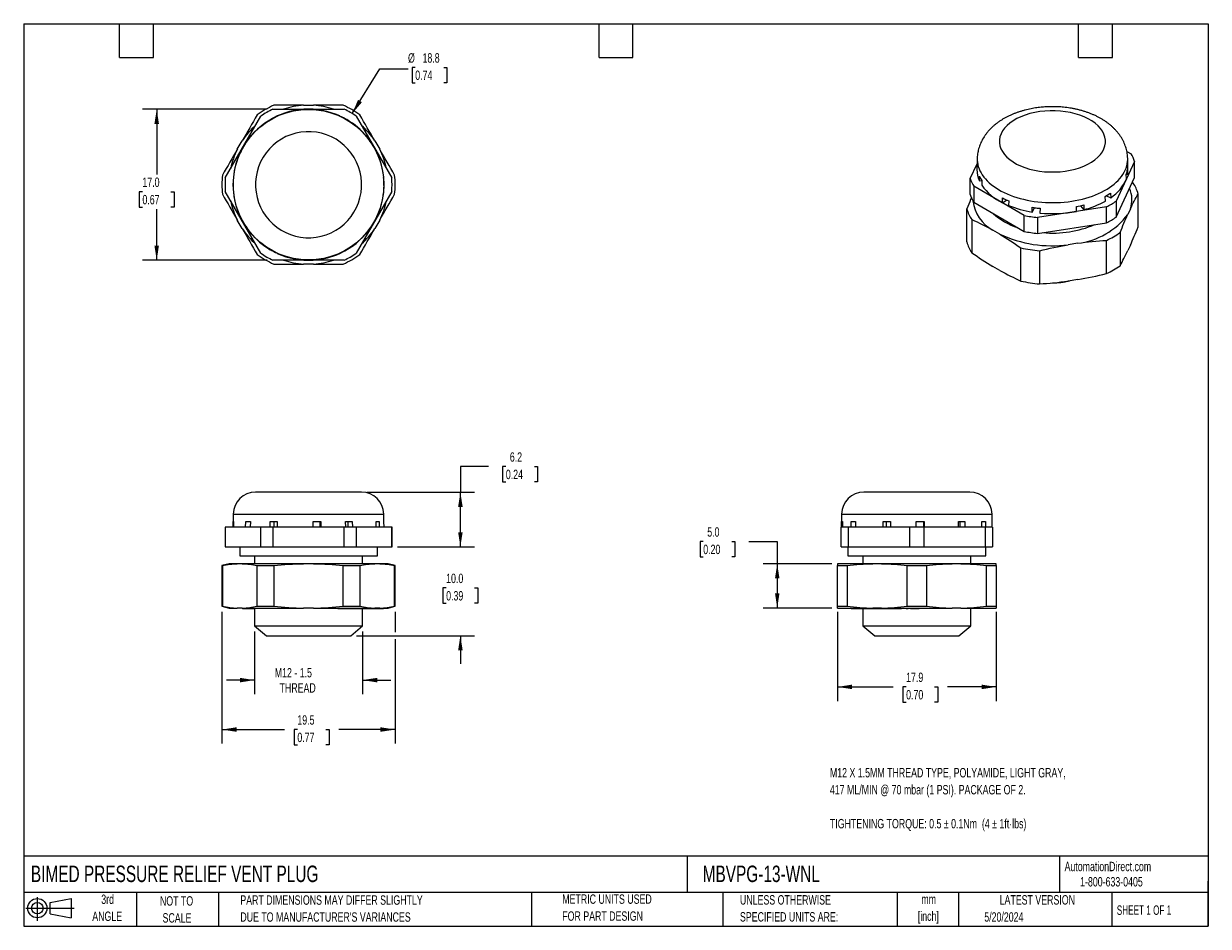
# Model space of a CAD drawing. Header units: millimetres. Extents: x 3 to 137, y 3 to 105.
import ezdxf

# ---------------------------------------------------------------- set-up
doc = ezdxf.new("R2010")
doc.units = ezdxf.units.MM
doc.header["$LTSCALE"] = 0.5
doc.layers.add('DIMENSIONS', color=140, linetype='Continuous', lineweight=25)
doc.layers.add('TEXT', color=140, linetype='Continuous', lineweight=25)
doc.layers.add('SLD-DEFPOINTS', color=7, linetype='Continuous')
doc.styles.add('SLDTEXTSTYLE0', font='TXT', dxfattribs={"width": 0.7})
doc.styles.add('SLDTEXTSTYLE1', font='TXT', dxfattribs={"width": 0.65})
doc.dimstyles.new('SLDDIMSTYLE0', dxfattribs={"dimtxt": 1.079004, "dimasz": 1.651, "dimexe": 0, "dimexo": 0.0625, "dimgap": 0.269751, "dimtad": 0, "dimtih": 1, "dimtoh": 1, "dimrnd": 1e-09, "dimzin": 4, "dimdsep": 46, "dimtxsty": 'SLDTEXTSTYLE0', "dimsah": 1, "dimcen": 0.09, "dimadec": 0, "dimazin": 1, "dimtfac": 1, "dimtmove": 0, "dimatfit": 0, "dimfxl": 0, "dimfrac": 2, "dimtolj": 1, "dimtzin": 12, "dimarcsym": 0})
doc.dimstyles.new('SLDDIMSTYLE1', dxfattribs={"dimtxt": 1.079004, "dimasz": 1.651, "dimexe": 0, "dimexo": 0.0625, "dimgap": 0.269751, "dimtad": 0, "dimtih": 1, "dimtoh": 1, "dimrnd": 1e-09, "dimzin": 12, "dimdsep": 46, "dimtxsty": 'SLDTEXTSTYLE0', "dimsah": 1, "dimcen": 0.09, "dimadec": 0, "dimazin": 3, "dimtfac": 1, "dimtofl": 0, "dimtmove": 0, "dimatfit": 3, "dimfxl": 0, "dimfrac": 2, "dimtolj": 1, "dimtzin": 12, "dimarcsym": 0})
doc.dimstyles.new('SLDDIMSTYLE2', dxfattribs={"dimtxt": 1.079004, "dimasz": 1.651, "dimexe": 0, "dimexo": 0.0625, "dimgap": 0.269751, "dimtad": 0, "dimtih": 1, "dimtoh": 1, "dimrnd": 1e-09, "dimzin": 12, "dimdsep": 46, "dimtxsty": 'SLDTEXTSTYLE0', "dimsah": 1, "dimcen": 0.09, "dimadec": 0, "dimazin": 3, "dimtfac": 1, "dimtmove": 0, "dimatfit": 0, "dimfxl": 0, "dimfrac": 2, "dimtolj": 1, "dimtzin": 12, "dimarcsym": 0})
doc.dimstyles.new('SLDDIMSTYLE3', dxfattribs={"dimtxt": 1.079004, "dimasz": 1.651, "dimexe": 0, "dimexo": 0.0625, "dimgap": 0.269751, "dimtad": 0, "dimtih": 1, "dimtoh": 1, "dimrnd": 1e-09, "dimzin": 4, "dimdsep": 46, "dimtxsty": 'SLDTEXTSTYLE0', "dimsah": 1, "dimcen": 0.09, "dimadec": 0, "dimazin": 1, "dimtfac": 1, "dimtofl": 0, "dimtmove": 0, "dimatfit": 3, "dimfxl": 0, "dimfrac": 2, "dimtolj": 1, "dimtzin": 12, "dimarcsym": 0})
doc.dimstyles.new('SLDDIMSTYLE4', dxfattribs={"dimtxt": 1.079004, "dimasz": 1.651, "dimexe": 0, "dimexo": 0.0625, "dimgap": 0.269751, "dimtad": 0, "dimtih": 1, "dimtoh": 1, "dimrnd": 1e-09, "dimzin": 12, "dimdsep": 46, "dimtxsty": 'SLDTEXTSTYLE0', "dimsah": 1, "dimcen": 0, "dimadec": 0, "dimazin": 3, "dimtfac": 1, "dimtofl": 0, "dimtmove": 0, "dimatfit": 3, "dimfxl": 0, "dimfrac": 2, "dimtolj": 1, "dimtzin": 12, "dimarcsym": 0})

# ---------------------------------------------------------------- blocks, each defined once
blk = doc.blocks.new('Block11')
at = {"color": 7, "linetype": 'Continuous', "lineweight": 18}
for p, q in [((0, 1.44), (5.44, 1.44)), ((1.29, 2.66), (1.29, 0)), ((2.74, 2.08), (5.09, 2.52)), ((2.74, 0.8), (2.74, 2.08)), ((5.09, 2.52), (5.09, 0.37)), ((2.74, 0.8), (5.09, 0.37))]:
    blk.add_line(p, q, dxfattribs=at)
for radius in [1.08, 0.643]:
    blk.add_circle((1.29, 1.44), radius, dxfattribs=at)
blk = doc.blocks.new('Block12')
at = {"layer": 'SLD-DEFPOINTS'}
blk.add_blockref('Block11', (0, 0), dxfattribs=at)
blk = doc.blocks.new('_D')
at = {"layer": 'DIMENSIONS'}
for p, q in [((52.33, 45.89), (52.33, 49.06)), ((45.24, 45.89), (53.92, 45.89)), ((50.73, 41.26), (50.37, 41.26)), ((50.37, 41.26), (50.37, 39.55)), ((53.94, 41.26), (54.3, 41.26)), ((54.3, 41.26), (54.3, 39.55)), ((50.37, 39.55), (50.73, 39.55)), ((54.3, 39.55), (53.94, 39.55)), ((40.62, 35.89), (53.92, 35.89)), ((52.33, 35.89), (52.33, 32.71))]:
    blk.add_line(p, q, dxfattribs=at)
for points in [[(52.33, 45.89), (52.59, 47.54), (52.08, 47.54)], [(52.33, 35.89), (52.08, 34.24), (52.59, 34.24)]]:
    blk.add_solid(points, dxfattribs=at)
at = {"layer": 'DIMENSIONS', "char_height": 1.058, "attachment_point": 1, "style": 'SLDTEXTSTYLE0'}
for s, insert in [('10.0', (50.73, 42.87)), ('0.39', (50.73, 40.91))]:
    blk.add_mtext(s, dxfattribs=dict(at, insert=insert))
blk = doc.blocks.new('_D_1')
at = {"layer": 'DIMENSIONS'}
for p, q in [((55.51, 54.92), (52.33, 54.92)), ((52.33, 54.92), (52.33, 52.04)), ((57.45, 54.92), (57.09, 54.92)), ((57.09, 54.92), (57.09, 53.21)), ((60.66, 54.92), (61.02, 54.92)), ((61.02, 54.92), (61.02, 53.21)), ((41.85, 52.04), (53.92, 52.04)), ((52.33, 45.89), (52.33, 52.04)), ((57.09, 53.21), (57.45, 53.21)), ((61.02, 53.21), (60.66, 53.21)), ((45.24, 45.89), (53.92, 45.89))]:
    blk.add_line(p, q, dxfattribs=at)
for points in [[(52.33, 52.04), (52.08, 50.39), (52.59, 50.39)], [(52.33, 45.89), (52.59, 47.54), (52.08, 47.54)]]:
    blk.add_solid(points, dxfattribs=at)
at = {"layer": 'DIMENSIONS', "char_height": 1.058, "attachment_point": 1, "style": 'SLDTEXTSTYLE0'}
for s, insert in [('6.2', (57.9, 56.53)), ('0.24', (57.45, 54.57))]:
    blk.add_mtext(s, dxfattribs=dict(at, insert=insert))
blk = doc.blocks.new('_D_2')
at = {"layer": 'DIMENSIONS'}
for p, q in [((29.16, 36.36), (29.16, 29.3)), ((41.32, 36.36), (41.32, 29.3)), ((29.16, 30.89), (25.99, 30.89)), ((41.32, 30.89), (44.49, 30.89))]:
    blk.add_line(p, q, dxfattribs=at)
for points in [[(29.16, 30.89), (27.51, 31.14), (27.51, 30.63)], [(41.32, 30.89), (42.97, 30.63), (42.97, 31.14)]]:
    blk.add_solid(points, dxfattribs=at)
at = {"layer": 'DIMENSIONS', "char_height": 1.058, "attachment_point": 1, "style": 'SLDTEXTSTYLE0'}
for s, insert in [('M12 - 1.5', (31.44, 32.25)), ('THREAD', (31.98, 30.54))]:
    blk.add_mtext(s, dxfattribs=dict(at, insert=insert))
blk = doc.blocks.new('_D_3')
at = {"layer": 'DIMENSIONS'}
for p, q in [((25.49, 38.57), (25.49, 23.74)), ((44.99, 38.57), (44.99, 36.27)), ((44.99, 35.51), (44.99, 23.74)), ((25.49, 25.32), (32.52, 25.32)), ((33.98, 25.32), (33.62, 25.32)), ((33.62, 25.32), (33.62, 23.61)), ((37.19, 25.32), (37.55, 25.32)), ((37.55, 25.32), (37.55, 23.61)), ((44.99, 25.32), (38.65, 25.32)), ((33.62, 23.61), (33.98, 23.61)), ((37.55, 23.61), (37.19, 23.61))]:
    blk.add_line(p, q, dxfattribs=at)
for points in [[(25.49, 25.32), (27.14, 25.07), (27.14, 25.58)], [(44.99, 25.32), (43.34, 25.58), (43.34, 25.07)]]:
    blk.add_solid(points, dxfattribs=at)
at = {"layer": 'DIMENSIONS', "char_height": 1.058, "attachment_point": 1, "style": 'SLDTEXTSTYLE0'}
for s, insert in [('19.5', (33.98, 26.93)), ('0.77', (33.98, 24.97))]:
    blk.add_mtext(s, dxfattribs=dict(at, insert=insert))
blk = doc.blocks.new('_D_4')
at = {"layer": 'DIMENSIONS'}
for p, q in [((79.67, 46.48), (79.31, 46.48)), ((79.31, 46.48), (79.31, 44.77)), ((82.88, 46.48), (83.24, 46.48)), ((83.24, 46.48), (83.24, 44.77)), ((84.82, 46.48), (88, 46.48)), ((88, 46.48), (88, 43.99)), ((79.31, 44.77), (79.67, 44.77)), ((83.24, 44.77), (82.88, 44.77)), ((94.15, 43.99), (86.41, 43.99)), ((88, 43.99), (88, 38.99)), ((94.15, 38.99), (86.41, 38.99))]:
    blk.add_line(p, q, dxfattribs=at)
for points in [[(88, 43.99), (87.75, 42.34), (88.25, 42.34)], [(88, 38.99), (88.25, 40.65), (87.75, 40.65)]]:
    blk.add_solid(points, dxfattribs=at)
at = {"layer": 'DIMENSIONS', "char_height": 1.058, "attachment_point": 1, "style": 'SLDTEXTSTYLE0'}
for s, insert in [('5.0', (80.12, 48.09)), ('0.20', (79.67, 46.13))]:
    blk.add_mtext(s, dxfattribs=dict(at, insert=insert))
blk = doc.blocks.new('_D_5')
at = {"layer": 'DIMENSIONS'}
for p, q in [((94.78, 38.57), (94.78, 28.53)), ((112.65, 38.57), (112.65, 28.53)), ((94.78, 30.12), (101.04, 30.12)), ((102.51, 30.12), (102.14, 30.12)), ((102.14, 30.12), (102.14, 28.41)), ((105.71, 30.12), (106.07, 30.12)), ((106.07, 30.12), (106.07, 28.41)), ((112.65, 30.12), (107.17, 30.12)), ((102.14, 28.41), (102.51, 28.41)), ((106.07, 28.41), (105.71, 28.41))]:
    blk.add_line(p, q, dxfattribs=at)
for points in [[(94.78, 30.12), (96.43, 29.87), (96.43, 30.38)], [(112.65, 30.12), (111, 30.38), (111, 29.87)]]:
    blk.add_solid(points, dxfattribs=at)
at = {"layer": 'DIMENSIONS', "char_height": 1.058, "attachment_point": 1, "style": 'SLDTEXTSTYLE0'}
for s, insert in [('17.9', (102.51, 31.73)), ('0.70', (102.51, 29.77))]:
    blk.add_mtext(s, dxfattribs=dict(at, insert=insert))
blk = doc.blocks.new('_D_6')
at = {"layer": 'DIMENSIONS'}
for p, q in [((30.59, 95.15), (16.56, 95.15)), ((18.15, 95.15), (18.15, 87.81)), ((16.54, 85.86), (16.18, 85.86)), ((16.18, 85.86), (16.18, 84.14)), ((19.75, 85.86), (20.11, 85.86)), ((20.11, 85.86), (20.11, 84.14)), ((16.18, 84.14), (16.54, 84.14)), ((20.11, 84.14), (19.75, 84.14)), ((18.15, 78.15), (18.15, 83.9)), ((30.59, 78.15), (16.56, 78.15))]:
    blk.add_line(p, q, dxfattribs=at)
for points in [[(18.15, 95.15), (17.89, 93.5), (18.4, 93.5)], [(18.15, 78.15), (18.4, 79.8), (17.89, 79.8)]]:
    blk.add_solid(points, dxfattribs=at)
at = {"layer": 'DIMENSIONS', "char_height": 1.058, "attachment_point": 1, "style": 'SLDTEXTSTYLE0'}
for s, insert in [('17.0', (16.54, 87.46)), ('0.67', (16.54, 85.5))]:
    blk.add_mtext(s, dxfattribs=dict(at, insert=insert))
blk = doc.blocks.new('_D_7')
at = {"layer": 'DIMENSIONS'}
for p, q in [((40.16, 94.66), (43.26, 99.69)), ((43.26, 99.69), (46.44, 99.69)), ((47.25, 99.85), (46.89, 99.85)), ((46.89, 99.85), (46.89, 98.13)), ((50.46, 99.85), (50.82, 99.85)), ((50.82, 99.85), (50.82, 98.13)), ((46.89, 98.13), (47.25, 98.13)), ((50.82, 98.13), (50.46, 98.13))]:
    blk.add_line(p, q, dxfattribs=at)
blk.add_solid([(40.16, 94.66), (41.25, 95.93), (40.81, 96.2)], dxfattribs=at)
at = {"layer": 'DIMENSIONS', "char_height": 1.058, "attachment_point": 1, "style": 'SLDTEXTSTYLE0'}
for s, insert in [('%%c', (46.44, 101.45)), ('18.8', (48.07, 101.45)), ('0.74', (47.25, 99.5))]:
    blk.add_mtext(s, dxfattribs=dict(at, insert=insert))

msp = doc.modelspace()

# ---------------------------------------------------------------- linework, layer by layer
for p, q in [((31.226, 95.154), (39.254, 95.154)), ((33.839, 95.024), (33.837, 95.035)), ((34.68, 95.586), (35.799, 95.586)), ((34.721, 95.136), (34.722, 95.125)), ((25.872, 87.428), (29.886, 94.38)), ((30.312, 93.563), (30.305, 93.572)), ((31.055, 94.05), (31.061, 94.04)), ((38.759, 94.376), (38.764, 94.387)), ((39.553, 93.976), (39.547, 93.966)), ((40.594, 94.38), (44.608, 87.428)), ((41.789, 92.052), (41.797, 92.059)), ((27.224, 90.636), (27.784, 91.604)), ((42.326, 91.344), (42.317, 91.338)), ((42.696, 91.604), (43.255, 90.636)), ((27.29, 89.626), (27.28, 89.63)), ((27.634, 90.446), (27.645, 90.441)), ((110.509, 89.582), (110.483, 88.362)), ((127.356, 90.406), (127.829, 90.133)), ((127.478, 88.362), (127.452, 89.582)), ((109.731, 87.334), (110.496, 88.982)), ((128.23, 89.27), (126.152, 84.794)), ((127.428, 88.363), (127.439, 87.832)), ((128.23, 87.474), (128.23, 89.27)), ((26.742, 86.728), (26.753, 86.728)), ((43.688, 87.467), (43.699, 87.468)), ((109.731, 85.537), (109.731, 87.334)), ((110.753, 87.073), (110.764, 87.606)), ((110.753, 87.073), (111.031, 87.115)), ((111.031, 87.117), (111.02, 86.584)), ((126.152, 82.997), (128.23, 87.474)), ((127.308, 87.324), (127.297, 87.856)), ((127.297, 87.84), (127.439, 87.832)), ((128.06, 86.834), (127.963, 86.9)), ((29.886, 78.928), (25.872, 85.88)), ((26.792, 85.84), (26.781, 85.839)), ((44.608, 85.88), (40.594, 78.928)), ((43.738, 86.58), (43.726, 86.58)), ((115.808, 83.194), (110.132, 86.471)), ((110.132, 86.471), (110.132, 84.674)), ((125.055, 85.411), (125.538, 85.181)), ((125.529, 85.716), (125.538, 85.181)), ((128.62, 81.895), (128.62, 85.628)), ((110.132, 84.674), (115.808, 81.397)), ((113.349, 84.628), (113.357, 85.163)), ((113.349, 84.628), (113.827, 84.94)), ((114.052, 84.844), (114.045, 84.308)), ((116.709, 83.574), (116.712, 84.111)), ((116.709, 83.574), (116.943, 84.06)), ((116.943, 84.06), (116.943, 84.077)), ((125.057, 84.162), (117.303, 82.962)), ((121.677, 83.649), (121.673, 84.186)), ((122.149, 84.288), (122.504, 83.838)), ((122.5, 84.374), (122.504, 83.838)), ((124.937, 84.803), (124.929, 85.338)), ((125.057, 82.365), (125.057, 84.162)), ((126.152, 84.794), (126.152, 82.997)), ((42.845, 82.862), (42.835, 82.867)), ((43.189, 83.682), (43.2, 83.678)), ((109.341, 80.206), (109.341, 83.939)), ((109.901, 82.732), (109.901, 79)), ((115.808, 81.397), (115.808, 83.194)), ((117.303, 82.962), (117.303, 81.166)), ((117.58, 84), (117.578, 83.463)), ((127.753, 83.936), (127.464, 83.312)), ((27.784, 81.703), (27.224, 82.672)), ((28.153, 81.963), (28.163, 81.969)), ((43.255, 82.672), (42.696, 81.703)), ((113.06, 81.084), (112.269, 81.541)), ((117.303, 81.166), (125.057, 82.365)), ((28.691, 81.255), (28.682, 81.248)), ((121.833, 80.061), (120.752, 79.894)), ((125.067, 76.654), (125.067, 80.386)), ((126.597, 81.27), (126.597, 77.537)), ((30.927, 79.331), (30.932, 79.341)), ((31.72, 78.931), (31.716, 78.921)), ((39.425, 79.257), (39.419, 79.267)), ((40.168, 79.744), (40.175, 79.735)), ((115.428, 75.809), (115.428, 79.542)), ((117.517, 79.219), (117.517, 75.486)), ((127.753, 79.853), (127.464, 79.229)), ((39.254, 78.154), (31.226, 78.154)), ((35.799, 77.721), (34.68, 77.721)), ((35.759, 78.171), (35.758, 78.183)), ((36.641, 78.283), (36.642, 78.272)), ((113.06, 77.001), (112.269, 77.458)), ((121.833, 75.978), (120.752, 75.811)), ((26.768, 49.582), (26.753, 48.739)), ((26.768, 49.582), (38.068, 49.582)), ((38.068, 49.582), (43.712, 49.582)), ((43.727, 48.739), (43.712, 49.582)), ((95.243, 49.582), (95.217, 48.089)), ((95.243, 49.582), (95.729, 49.582)), ((95.729, 49.582), (112.187, 49.582)), ((112.213, 48.089), (112.187, 49.582)), ((25.84, 48.089), (25.84, 45.889)), ((25.872, 48.089), (25.84, 48.089)), ((25.872, 48.089), (25.872, 45.889)), ((29.886, 48.089), (25.872, 48.089)), ((26.742, 48.089), (26.753, 48.739)), ((26.753, 48.739), (26.792, 48.739)), ((26.792, 48.739), (26.781, 48.089)), ((28.153, 48.089), (28.163, 48.739)), ((28.163, 48.739), (28.691, 48.739)), ((28.691, 48.739), (28.682, 48.089)), ((29.886, 45.889), (29.886, 48.089)), ((31.226, 48.089), (29.886, 48.089)), ((30.927, 48.089), (30.932, 48.739)), ((30.932, 48.739), (31.72, 48.739)), ((31.226, 48.089), (31.226, 45.889)), ((39.254, 48.089), (31.226, 48.089)), ((31.37, 48.089), (31.37, 48.739)), ((31.72, 48.739), (31.716, 48.089)), ((35.758, 48.739), (36.641, 48.739)), ((35.759, 48.089), (35.758, 48.739)), ((36.498, 48.739), (36.498, 48.089)), ((36.641, 48.739), (36.642, 48.089)), ((39.254, 45.889), (39.254, 48.089)), ((40.594, 48.089), (39.254, 48.089)), ((39.419, 48.739), (40.168, 48.739)), ((39.425, 48.089), (39.419, 48.739)), ((39.668, 48.739), (39.668, 48.089)), ((40.168, 48.739), (40.175, 48.089)), ((40.594, 48.089), (40.594, 45.889)), ((44.608, 48.089), (40.594, 48.089)), ((42.835, 48.739), (43.189, 48.739)), ((42.845, 48.089), (42.835, 48.739)), ((43.189, 48.739), (43.2, 48.089)), ((43.726, 48.739), (43.727, 48.739)), ((43.738, 48.089), (43.726, 48.739)), ((44.608, 45.889), (44.608, 48.089)), ((44.64, 48.089), (44.608, 48.089)), ((44.64, 45.889), (44.64, 48.089)), ((95.215, 45.889), (95.215, 48.089)), ((95.989, 48.089), (95.215, 48.089)), ((95.233, 48.089), (95.244, 48.739)), ((95.244, 48.739), (95.344, 48.739)), ((95.344, 48.739), (95.333, 48.089)), ((95.989, 48.089), (95.989, 45.889)), ((102.941, 48.089), (95.989, 48.089)), ((96.318, 48.089), (96.328, 48.739)), ((96.328, 48.739), (96.806, 48.739)), ((96.806, 48.739), (96.796, 48.089)), ((99.923, 48.089), (99.928, 48.739)), ((99.928, 48.739), (100.743, 48.739)), ((100.313, 48.089), (100.313, 48.739)), ((100.743, 48.739), (100.739, 48.089)), ((102.941, 45.889), (102.941, 48.089)), ((104.489, 48.089), (102.941, 48.089)), ((103.641, 48.739), (104.528, 48.739)), ((103.641, 48.089), (103.641, 48.739)), ((103.648, 48.089), (103.648, 48.739)), ((104.446, 48.739), (104.446, 48.089)), ((104.489, 48.089), (104.489, 45.889)), ((111.441, 48.089), (104.489, 48.089)), ((104.528, 48.739), (104.529, 48.089)), ((108.399, 48.739), (109.113, 48.739)), ((108.405, 48.089), (108.399, 48.739)), ((108.565, 48.739), (108.565, 48.089)), ((109.113, 48.739), (109.121, 48.089)), ((111.028, 48.739), (111.438, 48.739)), ((111.037, 48.089), (111.028, 48.739)), ((111.438, 48.739), (111.448, 48.089)), ((111.441, 45.889), (111.441, 48.089)), ((112.215, 48.089), (111.441, 48.089)), ((112.215, 48.089), (112.215, 45.889)), ((25.84, 45.889), (25.872, 45.889)), ((25.872, 45.889), (29.886, 45.889)), ((27.49, 45.889), (27.49, 44.889)), ((29.886, 45.889), (31.226, 45.889)), ((31.226, 45.889), (39.254, 45.889)), ((39.254, 45.889), (40.594, 45.889)), ((40.594, 45.889), (44.608, 45.889)), ((42.99, 44.889), (42.99, 45.889)), ((44.608, 45.889), (44.64, 45.889)), ((95.215, 45.889), (95.989, 45.889)), ((95.965, 45.889), (95.965, 44.889)), ((95.989, 45.889), (102.941, 45.889)), ((102.941, 45.889), (104.489, 45.889)), ((104.489, 45.889), (111.441, 45.889)), ((111.441, 45.889), (112.215, 45.889)), ((111.465, 44.889), (111.465, 45.889)), ((27.49, 44.889), (42.99, 44.889)), ((29.164, 44.889), (29.164, 43.994)), ((41.315, 43.994), (41.315, 44.889)), ((95.965, 44.889), (111.465, 44.889)), ((97.639, 44.889), (97.639, 43.994)), ((109.791, 43.994), (109.791, 44.889)), ((26.29, 43.994), (25.49, 43.78)), ((25.49, 43.78), (25.49, 39.209)), ((25.49, 43.78), (25.55, 43.78)), ((25.55, 43.78), (25.55, 39.209)), ((27.224, 43.994), (26.29, 43.994)), ((27.784, 43.994), (27.224, 43.994)), ((34.68, 43.994), (27.784, 43.994)), ((29.458, 43.78), (31.332, 43.78)), ((29.458, 39.209), (29.458, 43.78)), ((31.332, 43.78), (31.332, 39.209)), ((35.799, 43.994), (34.68, 43.994)), ((42.696, 43.994), (35.799, 43.994)), ((39.148, 39.209), (39.148, 43.78)), ((39.148, 43.78), (41.022, 43.78)), ((41.022, 43.78), (41.022, 39.209)), ((43.255, 43.994), (42.696, 43.994)), ((44.19, 43.994), (43.255, 43.994)), ((44.99, 43.78), (44.19, 43.994)), ((44.93, 39.209), (44.93, 43.78)), ((44.93, 43.78), (44.99, 43.78)), ((44.99, 39.209), (44.99, 43.78)), ((98.764, 43.994), (94.782, 43.994)), ((94.782, 43.78), (95.864, 43.78)), ((94.782, 39.209), (94.782, 43.78)), ((95.864, 43.78), (95.864, 39.209)), ((99.733, 43.994), (98.764, 43.994)), ((107.697, 43.994), (99.733, 43.994)), ((102.633, 43.78), (104.797, 43.78)), ((102.633, 39.209), (102.633, 43.78)), ((104.797, 43.78), (104.797, 39.209)), ((108.666, 43.994), (107.697, 43.994)), ((112.647, 43.994), (108.666, 43.994)), ((111.566, 39.209), (111.566, 43.78)), ((111.566, 43.78), (112.647, 43.78)), ((112.647, 43.78), (112.647, 39.209)), ((25.49, 39.209), (26.29, 38.994)), ((25.49, 39.209), (25.55, 39.209)), ((26.29, 38.994), (27.224, 38.994)), ((27.784, 38.994), (27.224, 38.994)), ((27.784, 38.994), (34.68, 38.994)), ((27.823, 38.994), (27.823, 38.944)), ((27.823, 38.944), (29.127, 38.944)), ((29.127, 38.944), (29.127, 38.994)), ((29.127, 38.944), (29.164, 38.944)), ((29.164, 38.994), (29.164, 36.992)), ((29.458, 39.209), (31.332, 39.209)), ((35.799, 38.994), (34.68, 38.994)), ((35.799, 38.994), (42.696, 38.994)), ((38.528, 38.944), (38.528, 38.994)), ((38.528, 38.944), (39.368, 38.944)), ((39.148, 39.209), (41.022, 39.209)), ((39.368, 38.994), (39.368, 38.944)), ((39.368, 38.944), (39.615, 38.944)), ((39.615, 38.994), (39.615, 38.944)), ((39.615, 38.944), (40.334, 38.944)), ((40.334, 38.994), (40.334, 38.944)), ((40.334, 38.944), (40.555, 38.944)), ((40.555, 38.994), (40.555, 38.944)), ((40.555, 38.944), (40.668, 38.944)), ((40.668, 38.994), (40.668, 38.944)), ((40.668, 38.944), (40.797, 38.944)), ((40.797, 38.994), (40.797, 38.944)), ((41.315, 36.992), (41.315, 38.944)), ((41.368, 38.994), (41.368, 38.944)), ((41.368, 38.944), (41.451, 38.944)), ((41.451, 38.994), (41.451, 38.944)), ((41.461, 38.944), (41.553, 38.944)), ((41.575, 38.994), (41.575, 38.944)), ((42.207, 38.994), (42.207, 38.944)), ((42.29, 38.944), (42.388, 38.944)), ((42.307, 38.944), (42.307, 38.994)), ((42.388, 38.994), (42.388, 38.944)), ((42.388, 38.944), (42.606, 38.944)), ((42.606, 38.994), (42.606, 38.944)), ((42.606, 38.944), (42.7, 38.944)), ((43.255, 38.994), (42.696, 38.994)), ((42.7, 38.994), (42.7, 38.944)), ((42.7, 38.944), (42.716, 38.944)), ((42.716, 38.994), (42.716, 38.944)), ((42.716, 38.944), (42.887, 38.944)), ((42.887, 38.994), (42.887, 38.944)), ((43.255, 38.994), (44.19, 38.994)), ((43.369, 38.994), (43.369, 38.944)), ((43.369, 38.944), (43.402, 38.944)), ((43.402, 38.994), (43.402, 38.944)), ((43.402, 38.944), (43.64, 38.944)), ((43.64, 38.994), (43.64, 38.944)), ((43.64, 38.944), (43.662, 38.944)), ((43.662, 38.994), (43.662, 38.944)), ((44.19, 38.994), (44.99, 39.209)), ((44.93, 39.209), (44.99, 39.209)), ((94.782, 39.209), (95.864, 39.209)), ((94.782, 38.994), (98.764, 38.994)), ((96.327, 38.994), (96.327, 38.944)), ((96.327, 38.944), (96.494, 38.944)), ((96.494, 38.994), (96.494, 38.944)), ((96.494, 38.944), (96.98, 38.944)), ((96.98, 38.994), (96.98, 38.944)), ((96.98, 38.944), (97.13, 38.944)), ((97.13, 38.994), (97.13, 38.944)), ((97.13, 38.944), (97.853, 38.944)), ((97.639, 38.944), (97.639, 36.992)), ((97.863, 38.994), (97.863, 38.944)), ((97.914, 38.994), (97.914, 38.944)), ((97.914, 38.944), (97.999, 38.944)), ((97.999, 38.994), (97.999, 38.944)), ((97.999, 38.944), (98.713, 38.944)), ((98.724, 38.994), (98.724, 38.944)), ((99.733, 38.994), (98.764, 38.994)), ((98.955, 38.994), (98.955, 38.944)), ((99.576, 38.994), (99.576, 38.944)), ((99.655, 38.944), (99.655, 38.994)), ((99.666, 38.944), (99.863, 38.944)), ((99.733, 38.994), (107.697, 38.994)), ((99.863, 38.994), (99.863, 38.944)), ((99.863, 38.944), (100.07, 38.944)), ((100.07, 38.994), (100.07, 38.944)), ((100.07, 38.944), (100.332, 38.944)), ((100.332, 38.994), (100.332, 38.944)), ((100.452, 38.994), (100.452, 38.944)), ((100.477, 38.994), (100.477, 38.944)), ((100.477, 38.944), (100.532, 38.944)), ((100.532, 38.994), (100.532, 38.944)), ((100.532, 38.944), (100.733, 38.944)), ((100.733, 38.994), (100.733, 38.944)), ((100.733, 38.944), (101.128, 38.944)), ((101.138, 38.994), (101.138, 38.944)), ((101.45, 38.994), (101.45, 38.944)), ((101.45, 38.944), (101.564, 38.944)), ((101.564, 38.994), (101.564, 38.944)), ((101.564, 38.944), (101.982, 38.944)), ((101.982, 38.944), (101.982, 38.994)), ((102.511, 38.944), (102.511, 38.994)), ((102.511, 38.944), (102.718, 38.944)), ((102.633, 39.209), (104.797, 39.209)), ((102.718, 38.994), (102.718, 38.944)), ((102.718, 38.944), (102.75, 38.944)), ((102.75, 38.994), (102.75, 38.944)), ((103.004, 38.994), (103.004, 38.944)), ((103.004, 38.944), (103.028, 38.944)), ((103.028, 38.994), (103.028, 38.944)), ((103.028, 38.944), (103.15, 38.944)), ((103.15, 38.994), (103.15, 38.944)), ((103.15, 38.944), (103.895, 38.944)), ((103.895, 38.994), (103.895, 38.944)), ((103.895, 38.944), (103.9, 38.944)), ((103.9, 38.994), (103.9, 38.944)), ((103.911, 38.944), (103.98, 38.944)), ((103.98, 38.994), (103.98, 38.944)), ((103.994, 38.944), (103.994, 38.994)), ((108.666, 38.994), (107.697, 38.994)), ((108.666, 38.994), (112.647, 38.994)), ((109.791, 36.992), (109.791, 38.994)), ((111.566, 39.209), (112.647, 39.209)), ((29.164, 36.992), (30.495, 35.889)), ((29.164, 36.992), (41.315, 36.992)), ((39.984, 35.889), (41.315, 36.992)), ((97.639, 36.992), (98.97, 35.889)), ((97.639, 36.992), (103.715, 36.992)), ((103.715, 36.992), (109.791, 36.992)), ((108.459, 35.889), (109.791, 36.992)), ((30.495, 35.889), (39.984, 35.889)), ((98.97, 35.889), (103.715, 35.889)), ((103.715, 35.889), (108.459, 35.889))]:
    msp.add_line(p, q)
at = {"flags": 128}
for points in [[(110.509, 89.583), (110.51, 89.424), (110.529, 89.179), (110.569, 88.934), (110.631, 88.691), (110.714, 88.45), (110.818, 88.211), (110.942, 87.976), (111.087, 87.745), (111.251, 87.518), (111.436, 87.296), (111.639, 87.08), (111.86, 86.871), (112.1, 86.667), (112.357, 86.471), (112.631, 86.283), (112.921, 86.103), (113.226, 85.932), (113.546, 85.769), (113.879, 85.616), (114.226, 85.473), (114.584, 85.341), (114.953, 85.218), (115.333, 85.107)], [(115.333, 85.107), (115.722, 85.007), (116.119, 84.918), (116.523, 84.841), (116.934, 84.775), (117.349, 84.722), (117.769, 84.681), (118.192, 84.652), (118.617, 84.635), (119.042, 84.631), (119.468, 84.639), (119.892, 84.659), (120.314, 84.692), (120.733, 84.736), (121.147, 84.793), (121.556, 84.862), (121.958, 84.943), (122.353, 85.035), (122.739, 85.138), (123.116, 85.253), (123.482, 85.378), (123.837, 85.514), (124.18, 85.66), (124.509, 85.816), (124.825, 85.981), (125.126, 86.155), (125.411, 86.337), (125.68, 86.528), (125.932, 86.726), (126.167, 86.931), (126.383, 87.143), (126.581, 87.361), (126.759, 87.584), (126.918, 87.812), (127.057, 88.044), (127.175, 88.28), (127.273, 88.52), (127.35, 88.761), (127.405, 89.005), (127.439, 89.25), (127.452, 89.496), (127.452, 89.582)]]:
    msp.add_lwpolyline(points, dxfattribs=at)
msp.add_circle((35.24, 86.654), 8.472)
for centre, radius, start, end in [((35.24, 86.654), 9.75, 113.62988, 126.37012), ((35.24, 86.654), 9.4, 115.27683, 124.72317), ((35.24, 86.654), 8.498, 99.5, 119.5), ((35.24, 86.654), 8.95, 93.58357, 108.24606), ((35.24, 86.654), 8.487, 93.5, 99.5), ((35.24, 86.654), 8.498, 65.5, 93.5), ((35.24, 86.654), 8.95, 71.75394, 86.41643), ((35.24, 86.654), 9.75, 53.62988, 66.37012), ((35.24, 86.654), 9.4, 55.27683, 64.72317), ((35.24, 86.654), 8.498, 125.5, 153.5), ((35.24, 86.654), 8.487, 119.5, 125.5), ((35.24, 86.654), 8.487, 59.5, 65.5), ((35.24, 86.654), 8.498, 39.5, 59.5), ((35.24, 86.654), 8.95, 131.75394, 146.41643), ((35.24, 86.654), 8.95, 33.58357, 48.24606), ((35.24, 86.654), 8.487, 33.5, 39.5), ((35.24, 86.654), 8.498, 5.5, 33.5), ((35.24, 86.654), 8.95, 153.58357, 168.24606), ((35.24, 86.654), 8.498, 159.5, 179.5), ((35.24, 86.654), 8.487, 153.5, 159.5), ((35.24, 86.654), 8.95, 11.75394, 26.41643), ((124.617, 88.118), 3.792, 17.68988, 32.10704), ((113.469, 88.315), 2.987, 179.09789, 204.56846), ((124.45, 88.863), 3.02, 340.50934, 350.46197), ((124.629, 88.302), 2.849, 350.4954, 1.21178), ((35.24, 86.654), 9.75, 173.62988, 186.37012), ((35.24, 86.654), 9.4, 175.27683, 184.72317), ((35.24, 86.654), 8.487, 179.5, 185.5), ((35.24, 86.654), 8.487, 359.5, 5.5), ((35.24, 86.654), 9.4, 355.27683, 4.72317), ((35.24, 86.654), 9.75, 353.62988, 6.37012), ((113.344, 88.486), 3.792, 197.68988, 212.10704), ((114.076, 89.097), 3.632, 204.24269, 213.04163), ((123.079, 89.016), 4.555, 302.67412, 338.19643), ((124.817, 84.596), 3.941, 15.18307, 34.61385), ((35.24, 86.654), 8.498, 185.5, 213.5), ((35.24, 86.654), 8.498, 339.5, 359.5), ((113.344, 86.69), 3.792, 197.68988, 212.10704), ((115.903, 90.033), 5.978, 215.23343, 244.70882), ((121.245, 91.851), 7.482, 299.49397, 304.9278), ((124.851, 84.961), 3.078, 340.54556, 24.41549), ((35.24, 86.654), 8.95, 191.75394, 206.41643), ((35.24, 86.654), 8.95, 333.58357, 348.24606), ((114.341, 85.352), 4.338, 186.74272, 241.46531), ((117.618, 93.526), 9.385, 242.99982, 247.67144), ((118.545, 95.445), 12.011, 248.00027, 261.20972), ((118.924, 97.946), 14.011, 260.91872, 264.49496), ((118.925, 96.457), 12.554, 260.91638, 263.84905), ((119.258, 96.72), 12.765, 280.9085, 284.71386), ((119.218, 95.451), 11.532, 282.29364, 282.82917), ((119.987, 93.731), 10.208, 284.27723, 299.00505), ((121.189, 92.127), 8.855, 295.90483, 304.08979), ((35.24, 86.654), 8.498, 305.5, 333.5), ((35.24, 86.654), 8.487, 333.5, 339.5), ((113.144, 84.971), 3.941, 195.18307, 214.61385), ((117.212, 88.751), 7.249, 227.29356, 252.71182), ((118.874, 98.066), 15.185, 258.3512, 264.06273), ((118.978, 97.844), 14.449, 264.43791, 280.76481), ((120.87, 88.231), 8.227, 276.72066, 323.27396), ((121.189, 90.331), 8.855, 295.90483, 304.08979), ((35.24, 86.654), 8.95, 213.58357, 228.24606), ((35.24, 86.654), 8.487, 213.5, 219.5), ((35.24, 86.654), 8.95, 311.75394, 326.41643), ((118.874, 96.269), 15.185, 258.3512, 264.06273), ((119.025, 93.357), 12.151, 264.69308, 292.893), ((35.24, 86.654), 8.498, 219.5, 239.5), ((113.144, 81.238), 3.941, 195.18307, 214.61385), ((118.943, 93.659), 13.883, 244.92729, 277.48663), ((121.264, 88.74), 9.178, 294.47524, 305.51938), ((35.24, 86.654), 9.75, 233.62988, 246.37012), ((35.24, 86.654), 9.4, 235.27683, 244.72317), ((35.24, 86.654), 8.487, 239.5, 245.5), ((35.24, 86.654), 8.498, 245.5, 273.5), ((35.24, 86.654), 8.498, 279.5, 299.5), ((35.24, 86.654), 9.75, 293.62988, 306.37012), ((35.24, 86.654), 9.4, 295.27683, 304.72317), ((35.24, 86.654), 8.487, 299.5, 305.5), ((118.872, 94.893), 15.733, 257.35356, 265.06036), ((35.24, 86.654), 8.95, 251.75394, 266.41643), ((35.24, 86.654), 8.487, 273.5, 279.5), ((35.24, 86.654), 8.95, 273.58357, 288.24606), ((121.264, 85.007), 9.178, 294.47524, 305.51938), ((118.872, 91.161), 15.733, 257.35356, 265.06036), ((119.008, 83.357), 7.755, 269.74434, 284.03061), ((29.267, 49.539), 2.5, 90, 179), ((41.212, 49.539), 2.5, 1, 90), ((97.742, 49.539), 2.5, 90, 179), ((109.688, 49.539), 2.5, 1, 90)]:
    msp.add_arc(centre, radius, start, end)
for points in [[(34.68, 95.586), (33.561, 95.586), (32.445, 95.586), (31.332, 95.586)], [(39.148, 95.586), (38.035, 95.586), (36.919, 95.586), (35.799, 95.586)], [(29.458, 94.504), (28.902, 93.54), (28.344, 92.574), (27.784, 91.604)], [(42.696, 91.604), (42.136, 92.574), (41.578, 93.54), (41.022, 94.504)], [(27.224, 90.636), (26.665, 89.666), (26.107, 88.7), (25.55, 87.736)], [(44.93, 87.736), (44.373, 88.7), (43.815, 89.666), (43.255, 90.636)], [(25.55, 85.572), (26.107, 84.608), (26.665, 83.642), (27.224, 82.672)], [(43.255, 82.672), (43.815, 83.642), (44.373, 84.608), (44.93, 85.572)], [(127.753, 83.936), (128.043, 84.545), (128.332, 85.105), (128.62, 85.628)], [(109.901, 82.732), (110.688, 82.376), (111.477, 81.982), (112.269, 81.541)], [(126.597, 81.27), (126.885, 81.988), (127.174, 82.672), (127.464, 83.312)], [(27.784, 81.703), (28.344, 80.733), (28.902, 79.767), (29.458, 78.803)], [(41.022, 78.803), (41.578, 79.767), (42.136, 80.733), (42.696, 81.703)], [(127.753, 79.853), (128.043, 80.493), (128.332, 81.177), (128.62, 81.895)], [(113.06, 81.084), (113.851, 80.611), (114.64, 80.094), (115.428, 79.542)], [(121.833, 80.061), (122.914, 80.213), (123.992, 80.318), (125.067, 80.386)], [(109.901, 79), (110.688, 78.448), (111.477, 77.93), (112.269, 77.458)], [(117.517, 79.219), (118.593, 79.483), (119.67, 79.711), (120.752, 79.894)], [(126.597, 77.537), (126.885, 78.06), (127.174, 78.62), (127.464, 79.229)], [(31.332, 77.721), (32.445, 77.721), (33.561, 77.721), (34.68, 77.721)], [(35.799, 77.721), (36.919, 77.721), (38.035, 77.721), (39.148, 77.721)], [(113.06, 77.001), (113.851, 76.559), (114.64, 76.166), (115.428, 75.809)], [(121.833, 75.978), (122.914, 76.161), (123.992, 76.39), (125.067, 76.654)], [(117.517, 75.486), (118.593, 75.555), (119.67, 75.659), (120.752, 75.811)], [(25.55, 43.78), (26.107, 43.899), (26.665, 43.976), (27.224, 43.994)], [(27.784, 43.994), (28.344, 43.976), (28.902, 43.899), (29.458, 43.78)], [(31.332, 43.78), (32.445, 43.899), (33.561, 43.976), (34.68, 43.994)], [(35.799, 43.994), (36.919, 43.976), (38.035, 43.899), (39.148, 43.78)], [(41.022, 43.78), (41.578, 43.899), (42.136, 43.976), (42.696, 43.994)], [(43.255, 43.994), (43.815, 43.976), (44.373, 43.899), (44.93, 43.78)], [(94.782, 43.994), (94.782, 43.976), (94.782, 43.899), (94.782, 43.78)], [(95.864, 43.78), (96.828, 43.899), (97.795, 43.976), (98.764, 43.994)], [(99.733, 43.994), (100.703, 43.976), (101.669, 43.899), (102.633, 43.78)], [(104.797, 43.78), (105.761, 43.899), (106.727, 43.976), (107.697, 43.994)], [(108.666, 43.994), (109.635, 43.976), (110.602, 43.899), (111.566, 43.78)], [(112.647, 43.78), (112.647, 43.899), (112.647, 43.976), (112.647, 43.994)], [(25.55, 39.209), (26.107, 39.089), (26.665, 39.013), (27.224, 38.994)], [(27.784, 38.994), (28.344, 39.013), (28.902, 39.089), (29.458, 39.209)], [(31.332, 39.209), (32.445, 39.089), (33.561, 39.013), (34.68, 38.994)], [(35.799, 38.994), (36.919, 39.013), (38.035, 39.089), (39.148, 39.209)], [(41.022, 39.209), (41.578, 39.089), (42.136, 39.013), (42.696, 38.994)], [(43.255, 38.994), (43.815, 39.013), (44.373, 39.089), (44.93, 39.209)], [(94.782, 38.994), (94.782, 39.013), (94.782, 39.089), (94.782, 39.209)], [(95.864, 39.209), (96.828, 39.089), (97.795, 39.013), (98.764, 38.994)], [(99.733, 38.994), (100.703, 39.013), (101.669, 39.089), (102.633, 39.209)], [(100.332, 38.944), (100.381, 38.944), (100.421, 38.944), (100.452, 38.944)], [(100.452, 38.944), (100.461, 38.944), (100.47, 38.944), (100.477, 38.944)], [(104.797, 39.209), (105.761, 39.089), (106.727, 39.013), (107.697, 38.994)], [(108.666, 38.994), (109.635, 39.013), (110.602, 39.089), (111.566, 39.209)], [(112.647, 39.209), (112.647, 39.089), (112.647, 39.013), (112.647, 38.994)]]:
    msp.add_open_spline(points, degree=3)
for points, knots in [([(118.98, 95.434), (118.844, 95.433), (118.653, 95.431), (118.369, 95.42), (118.127, 95.406), (117.838, 95.384), (117.535, 95.353), (117.22, 95.313), (116.896, 95.263), (116.568, 95.203), (116.237, 95.133), (115.905, 95.053), (115.573, 94.961), (115.244, 94.859), (114.918, 94.746), (114.596, 94.622), (114.28, 94.486), (113.97, 94.34), (113.668, 94.182), (113.374, 94.013), (113.09, 93.833), (112.816, 93.643), (112.554, 93.442), (112.305, 93.231), (112.069, 93.01), (111.848, 92.781), (111.643, 92.543), (111.453, 92.297), (111.279, 92.045), (111.122, 91.785), (110.983, 91.52), (110.86, 91.249), (110.756, 90.973), (110.669, 90.692), (110.6, 90.408), (110.55, 90.121), (110.518, 89.846), (110.513, 89.666), (110.51, 89.583)], [0, 0, 0, 0, 0.0325663, 0.0458792, 0.0679626, 0.0909029, 0.1155221, 0.1412252, 0.1677778, 0.1949956, 0.2227506, 0.2509507, 0.2795283, 0.3084321, 0.3376218, 0.3670631, 0.3967252, 0.4265768, 0.4565843, 0.4867045, 0.5168832, 0.5470673, 0.5771991, 0.6072193, 0.6370713, 0.6667058, 0.6960845, 0.7251828, 0.7539911, 0.7825141, 0.810769, 0.8387833, 0.8665926, 0.8942381, 0.9217655, 0.9492235, 0.976663, 1, 1, 1, 1]), ([(116.409, 88.415), (114.979, 88.809), (113.879, 89.514), (112.822, 91.238), (112.908, 92.186), (114.271, 93.837), (115.494, 94.472), (118.48, 95.083), (120.122, 95.033), (122.981, 94.246), (124.082, 93.54), (125.139, 91.816), (125.053, 90.868), (123.689, 89.217), (122.467, 88.582), (119.481, 87.972), (117.839, 88.022), (116.409, 88.415)], [0, 0, 0, 0, 0.125, 0.125, 0.25, 0.25, 0.375, 0.375, 0.5, 0.5, 0.625, 0.625, 0.75, 0.75, 0.875, 0.875, 1, 1, 1, 1]), ([(127.449, 89.581), (127.449, 89.629), (127.447, 89.775), (127.424, 90.019), (127.38, 90.312), (127.316, 90.604), (127.232, 90.894), (127.128, 91.182), (127.004, 91.467), (126.859, 91.748), (126.694, 92.025), (126.508, 92.298), (126.301, 92.565), (126.08, 92.817), (125.849, 93.052), (125.61, 93.272), (125.356, 93.483), (125.088, 93.684), (124.806, 93.876), (124.512, 94.057), (124.208, 94.228), (123.893, 94.388), (123.569, 94.536), (123.237, 94.673), (122.898, 94.798), (122.553, 94.911), (122.203, 95.014), (121.848, 95.105), (121.491, 95.184), (121.131, 95.252), (120.773, 95.309), (120.42, 95.354), (120.08, 95.388), (119.784, 95.409), (119.521, 95.423), (119.264, 95.432), (119.081, 95.433), (118.98, 95.434)], [0, 0, 0, 0, 0.0135018, 0.0412006, 0.0690858, 0.0972181, 0.1256603, 0.1544777, 0.1837371, 0.2135059, 0.2438504, 0.2748326, 0.3065065, 0.3389129, 0.3685255, 0.3985095, 0.4288159, 0.4593855, 0.4901519, 0.5210475, 0.5520079, 0.5829768, 0.6138917, 0.6447208, 0.6754388, 0.7060261, 0.7364653, 0.7667366, 0.7968111, 0.8266376, 0.8561149, 0.8850158, 0.9127348, 0.9382275, 0.9562969, 0.9758911, 1, 1, 1, 1]), ([(37.234, 81.024), (35.74, 80.495), (34.098, 80.581), (31.239, 81.945), (30.139, 83.167), (29.081, 86.153), (29.167, 87.795), (30.531, 90.655), (31.753, 91.755), (34.739, 92.812), (36.381, 92.726), (39.241, 91.363), (40.341, 90.141), (41.399, 87.154), (41.313, 85.512), (39.949, 82.653), (38.727, 81.552), (37.234, 81.024)], [0, 0, 0, 0, 0.125, 0.125, 0.25, 0.25, 0.375, 0.375, 0.5, 0.5, 0.625, 0.625, 0.75, 0.75, 0.875, 0.875, 1, 1, 1, 1]), ([(109.866, 85.201), (109.835, 85.131), (109.66, 84.732), (109.485, 84.298), (109.341, 83.939)], [0, 0, 0, 0, 0.1745147, 1, 1, 1, 1]), ([(37.234, 52.039), (37.06, 52.039), (36.714, 52.039), (36.166, 52.039), (35.601, 52.039), (35.08, 52.039), (34.619, 52.039), (34.221, 52.039), (33.757, 52.039), (33.234, 52.039), (32.664, 52.039), (32.121, 52.039), (31.616, 52.039), (31.151, 52.039), (30.737, 52.039), (30.372, 52.039), (30.064, 52.039), (29.808, 52.039), (29.602, 52.039), (29.443, 52.039), (29.332, 52.039), (29.272, 52.039), (29.273, 52.039), (29.274, 52.039)], [0, 0, 0, 0, 0.0478853, 0.0957474, 0.1465184, 0.1972433, 0.2325409, 0.2677378, 0.3029945, 0.3570059, 0.4109702, 0.4649817, 0.518946, 0.5718322, 0.6246722, 0.6754431, 0.726168, 0.774065, 0.8219154, 0.8698123, 0.9176627, 0.9684336, 1, 1, 1, 1]), ([(41.206, 52.039), (41.208, 52.039), (41.213, 52.039), (41.183, 52.039), (41.13, 52.039), (41.033, 52.039), (40.877, 52.039), (40.64, 52.039), (40.346, 52.039), (40, 52.039), (39.607, 52.039), (39.178, 52.039), (38.717, 52.039), (38.238, 52.039), (37.744, 52.039), (37.404, 52.039), (37.234, 52.039)], [0, 0, 0, 0, 0.0297571, 0.0845816, 0.1392495, 0.1940102, 0.277901, 0.3617186, 0.4456094, 0.529427, 0.61157, 0.6936413, 0.7724988, 0.851285, 0.9256606, 1, 1, 1, 1]), ([(98.085, 52.039), (98.029, 52.039), (97.916, 52.039), (97.808, 52.039), (97.747, 52.039), (97.748, 52.039), (97.749, 52.039)], [0, 0, 0, 0, 0.2688908, 0.537651, 0.8227451, 1, 1, 1, 1]), ([(109.681, 52.039), (109.683, 52.039), (109.688, 52.039), (109.658, 52.039), (109.605, 52.039), (109.508, 52.039), (109.352, 52.039), (109.115, 52.039), (108.821, 52.039), (108.475, 52.039), (108.082, 52.039), (107.653, 52.039), (107.192, 52.039), (106.714, 52.039), (106.218, 52.039), (105.711, 52.039), (105.188, 52.039), (104.641, 52.039), (104.076, 52.039), (103.555, 52.039), (103.094, 52.039), (102.696, 52.039), (102.232, 52.039), (101.709, 52.039), (101.139, 52.039), (100.596, 52.039), (100.091, 52.039), (99.626, 52.039), (99.212, 52.039), (98.847, 52.039), (98.54, 52.039), (98.281, 52.039), (98.15, 52.039), (98.085, 52.039)], [0, 0, 0, 0, 0.01307086, 0.03715255, 0.06116548, 0.08521922, 0.12206835, 0.15888533, 0.19573446, 0.23255144, 0.26863282, 0.30468273, 0.339321, 0.37392792, 0.40660545, 0.43925122, 0.47192875, 0.50457451, 0.53921279, 0.57381971, 0.5979014, 0.62191433, 0.64596807, 0.6828172, 0.71963418, 0.75648331, 0.79330029, 0.82938167, 0.86543157, 0.90006985, 0.93467677, 0.96734632, 1, 1, 1, 1]), ([(40.797, 38.944), (40.903, 38.944), (41.007, 38.944), (41.213, 38.944), (41.299, 38.944), (41.368, 38.944)], [-2, -2, -2, -2, -1, -1, 0, 0, 0, 0]), ([(41.575, 38.944), (41.698, 38.944), (41.815, 38.944), (42.032, 38.944), (42.127, 38.944), (42.207, 38.944)], [-2, -2, -2, -2, -1, -1, 0, 0, 0, 0]), ([(42.207, 38.944), (42.24, 38.944), (42.287, 38.944), (42.308, 38.944), (42.306, 38.944), (42.305, 38.944)], [0, 0, 0, 0, 0.6446175, 0.9335582, 1, 1, 1, 1]), ([(42.887, 38.944), (42.962, 38.944), (43.043, 38.944), (43.218, 38.944), (43.298, 38.944), (43.369, 38.944)], [-2, -2, -2, -2, -1, -1, 0, 0, 0, 0]), ([(97.863, 38.944), (97.883, 38.944), (97.905, 38.944), (97.913, 38.944), (97.914, 38.944)], [0, 0, 0, 0, 0.92525, 1, 1, 1, 1]), ([(98.725, 38.944), (98.725, 38.944), (98.722, 38.944), (98.739, 38.944), (98.806, 38.944), (98.903, 38.944), (98.955, 38.944)], [0, 0, 0, 0, 0.0422566, 0.2208462, 0.5862514, 1, 1, 1, 1]), ([(98.955, 38.944), (99.074, 38.944), (99.19, 38.944), (99.418, 38.944), (99.509, 38.944), (99.576, 38.944)], [-2, -2, -2, -2, -1, -1, 0, 0, 0, 0]), ([(99.576, 38.944), (99.598, 38.944), (99.643, 38.944), (99.659, 38.944), (99.655, 38.944), (99.655, 38.944)], [0, 0, 0, 0, 0.4747027, 0.9754692, 1, 1, 1, 1]), ([(101.138, 38.944), (101.224, 38.944), (101.294, 38.944), (101.404, 38.944), (101.437, 38.944), (101.45, 38.944)], [-2, -2, -2, -2, -1, -1, 0, 0, 0, 0])]:
    msp.add_open_spline(points, degree=3, knots=knots)
at = {"layer": 'TEXT'}
for p, q in [((3.175, 104.775), (136.525, 104.775)), ((3.175, 104.775), (3.175, 3.175)), ((13.97, 100.965), (13.97, 104.775)), ((17.78, 100.965), (17.78, 104.775)), ((67.945, 100.965), (67.945, 104.775)), ((71.755, 100.965), (71.755, 104.775)), ((121.92, 100.965), (121.92, 104.775)), ((125.73, 100.965), (125.73, 104.775)), ((136.525, 104.775), (136.525, 3.175)), ((13.97, 100.965), (17.78, 100.965)), ((67.945, 100.965), (71.755, 100.965)), ((121.92, 100.965), (125.73, 100.965)), ((136.525, 11.063), (3.175, 11.063)), ((77.879, 11.063), (77.879, 6.985)), ((119.788, 11.063), (119.788, 6.985)), ((136.525, 3.175), (136.525, 8.255)), ((136.525, 6.985), (3.175, 6.985)), ((15.875, 6.985), (15.875, 3.175)), ((25.106, 6.985), (25.106, 3.175)), ((60.323, 6.985), (60.323, 3.175)), ((81.89, 6.985), (81.89, 3.175)), ((101.512, 6.985), (101.512, 3.175)), ((108.406, 6.985), (108.406, 3.175)), ((125.674, 6.985), (125.674, 3.175)), ((3.175, 3.175), (136.525, 3.175))]:
    msp.add_line(p, q, dxfattribs=at)

# ---------------------------------------------------------------- block references
at = {"layer": 'SLD-DEFPOINTS'}
msp.add_blockref('Block12', (3.419, 3.777), dxfattribs=at)

# ---------------------------------------------------------------- texts
at = {"layer": 'TEXT'}
for s, insert, char_height, attachment_point, style in [('M12 X 1.5MM THREAD TYPE, POLYAMIDE, LIGHT GRAY,', (93.93, 20.992), 1.05833, 1, 'SLDTEXTSTYLE0'), ('417 ML/MIN @ 70 mbar (1 PSI). PACKAGE OF 2.', (93.93, 19.081), 1.05833, 1, 'SLDTEXTSTYLE0'), ('TIGHTENING TORQUE: 0.5 ± 0.1Nm  (4 ± 1ft·lbs)', (93.93, 15.258), 1.05833, 1, 'SLDTEXTSTYLE0'), ('BIMED PRESSURE RELIEF VENT PLUG', (3.983, 10.007), 1.85208, 1, 'SLDTEXTSTYLE0'), ('MBVPG-13-WNL', (79.604, 10.007), 1.85208, 1, 'SLDTEXTSTYLE0'), ('AutomationDirect.com', (120.347, 10.438), 1.05833, 1, 'SLDTEXTSTYLE0'), ('1-800-633-0405', (122.096, 8.719), 1.05833, 1, 'SLDTEXTSTYLE0'), ('3rd', (12.623, 6.75), 1.0583, 2, 'SLDTEXTSTYLE0'), ('PART DIMENSIONS MAY DIFFER SLIGHTLY', (27.56, 6.66), 1.05833, 1, 'SLDTEXTSTYLE0'), ('METRIC UNITS USED', (63.802, 6.768), 1.05833, 1, 'SLDTEXTSTYLE0'), ('UNLESS OTHERWISE', (83.804, 6.681), 1.05833, 1, 'SLDTEXTSTYLE0'), ('LATEST VERSION', (117.276, 6.682), 1.05833, 2, 'SLDTEXTSTYLE0'), ('NOT TO', (20.384, 6.563), 1.0583, 2, 'SLDTEXTSTYLE0'), ('mm', (105.049, 6.76), 1.0583, 2, 'SLDTEXTSTYLE0'), ('SHEET 1 OF 1', (126.221, 5.526), 1.05833, 1, 'SLDTEXTSTYLE1'), ('ANGLE', (12.575, 4.839), 1.0583, 2, 'SLDTEXTSTYLE0'), ('SCALE', (20.432, 4.652), 1.0583, 2, 'SLDTEXTSTYLE0'), ("DUE TO MANUFACTURER'S VARIANCES", (27.56, 4.749), 1.05833, 1, 'SLDTEXTSTYLE0'), ('FOR PART DESIGN', (63.802, 4.857), 1.05833, 1, 'SLDTEXTSTYLE0'), ('SPECIFIED UNITS ARE:', (83.804, 4.77), 1.05833, 1, 'SLDTEXTSTYLE0'), ('[inch]', (105.008, 4.849), 1.0583, 2, 'SLDTEXTSTYLE0'), ('5/20/2024', (111.306, 4.754), 1.0583, 1, 'SLDTEXTSTYLE0')]:
    msp.add_mtext(s, dxfattribs=dict(at, insert=insert, char_height=char_height, attachment_point=attachment_point, style=style))

# ---------------------------------------------------------------- dimensions: what is measured, and where the dimension line sits
at = {"layer": 'DIMENSIONS'}
dim = msp.add_diameter_dim_2p(p1=(30.315, 78.647), p2=(40.165, 94.66), dimstyle='SLDDIMSTYLE4', dxfattribs=at)
dim.commit()
dim.dimension.update_dxf_attribs({"geometry": '_D_7', "text_midpoint": (48.854, 99.694), "dimtype": 163})
for base, p1, p2, dimstyle, picture, middle in [((18.146, 78.154), (31.226, 95.154), (31.226, 78.154), 'SLDDIMSTYLE3', '_D_6', (18.146, 85.855)), ((52.333, 52.039), (44.608, 45.889), (41.212, 52.039), 'SLDDIMSTYLE1', '_D_1', (52.333, 54.921)), ((52.333, 45.889), (39.984, 35.889), (44.608, 45.889), 'SLDDIMSTYLE0', '_D', (52.333, 41.265)), ((87.999, 38.994), (94.782, 43.994), (94.782, 38.994), 'SLDDIMSTYLE3', '_D_4', (87.999, 46.481))]:
    dim = msp.add_linear_dim(base=base, p1=p1, p2=p2, angle=90, dimstyle=dimstyle, dxfattribs=at)
    dim.commit()
    dim.dimension.update_dxf_attribs({"geometry": picture, "text_midpoint": middle, "dimtype": 160})
for base, p1, p2, picture, middle in [((25.49, 25.324), (44.99, 39.209), (25.49, 39.209), '_D_3', (35.585, 25.324)), ((112.647474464, 30.122498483), (94.782474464, 39.208656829), (112.647474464, 39.208656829), '_D_5', (104.108804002, 30.122498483))]:
    dim = msp.add_linear_dim(base=base, p1=p1, p2=p2, dimstyle='SLDDIMSTYLE1', dxfattribs=at)
    dim.commit()
    dim.dimension.update_dxf_attribs({"geometry": picture, "text_midpoint": middle, "dimtype": 160})
dim = msp.add_linear_dim(base=(29.164, 30.889), p1=(41.315, 36.992), p2=(29.164, 36.992), text='M12 - 1.5\\PTHREAD', dimstyle='SLDDIMSTYLE2', dxfattribs=at)
dim.commit()
dim.dimension.update_dxf_attribs({"geometry": '_D_2', "text_midpoint": (34.905, 30.889), "dimtype": 160})

doc.saveas('drawing.dxf')
